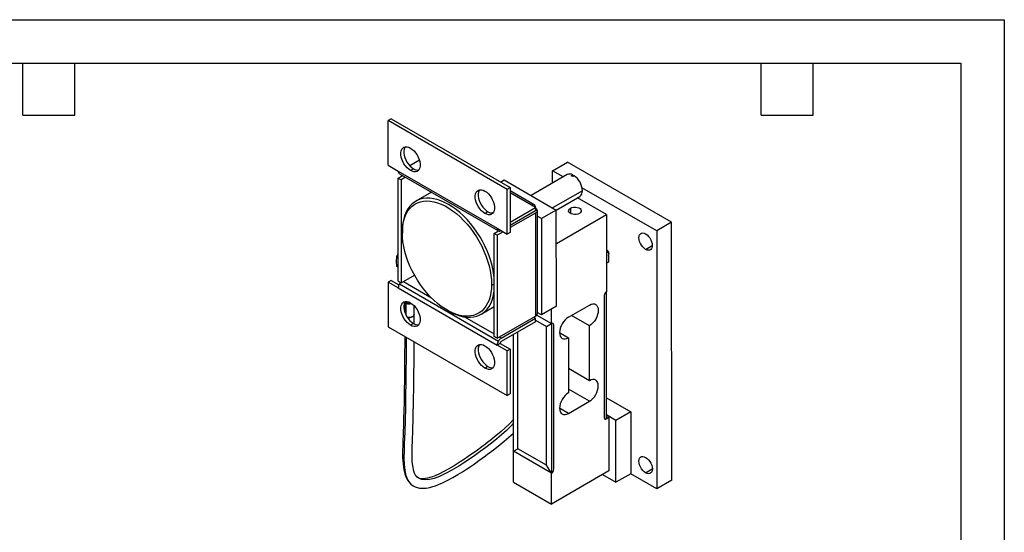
# Model space of a CAD drawing. Header units: millimetres. Extents: x 0 to 908, y 0 to 702.
# Tile 4 of 4: x 440 to 908, y 458 to 702. Entities that reach past the tile are written whole.
import ezdxf

# ---------------------------------------------------------------- set-up
doc = ezdxf.new("R2010")
doc.units = ezdxf.units.MM
doc.header["$LTSCALE"] = 3.25
doc.layers.add('TEXT', color=140, linetype='Continuous', lineweight=25)

msp = doc.modelspace()

# ---------------------------------------------------------------- linework, layer by layer
at = {"color": 7, "linetype": 'Continuous'}
for p, q in [((0.01, 701.68), (908.06, 701.68)), ((908.06, 701.68), (908.06, 0.01))]:
    msp.add_line(p, q, dxfattribs=at)
for p, q in [((616.7, 654.54), (615.28, 653.73)), ((671.85, 621.07), (615.28, 653.73)), ((615.28, 632.5), (615.28, 653.73)), ((616.7, 654.54), (673.27, 621.89)), ((615.28, 632.5), (620.06, 629.74)), ((630.13, 634.94), (625.54, 632.29)), ((693.4, 629.92), (700.47, 634)), ((749.97, 605.44), (700.47, 634)), ((620.06, 629.74), (667.08, 602.59)), ((620.06, 626.47), (622.08, 627.64)), ((620.63, 628.48), (667.65, 601.34)), ((627.3, 630.86), (625.89, 630.05)), ((700.32, 628.09), (683.18, 618.19)), ((693.4, 624.1), (693.4, 629.92)), ((698.44, 627.01), (693.4, 629.92)), ((702.26, 627.57), (702.96, 627.98)), ((702.96, 627.98), (702.96, 627.16)), ((703.67, 627.57), (702.96, 627.16)), ((620.06, 626.47), (621.47, 625.66)), ((620.06, 577.48), (620.06, 626.47)), ((623.49, 626.83), (621.47, 625.66)), ((621.47, 625.66), (621.47, 576.66)), ((668.68, 624.53), (670.44, 625.55)), ((670.44, 625.55), (695.18, 611.27)), ((635.81, 619.72), (628.42, 615.45)), ((673.27, 621.89), (671.85, 621.07)), ((671.85, 599.84), (671.85, 621.07)), ((673.27, 621.89), (673.27, 600.66)), ((684.72, 613.75), (673.27, 620.36)), ((683.34, 613.62), (673.27, 619.43)), ((707.56, 620.44), (693.42, 612.28)), ((695.18, 611.27), (706.32, 617.7)), ((742.9, 601.36), (707.35, 621.87)), ((685.29, 612.49), (683.34, 613.62)), ((719.02, 609.17), (705.29, 617.1)), ((662.66, 610.45), (661.25, 609.64)), ((673.27, 605.55), (685.29, 612.49)), ((685.29, 610.86), (673.27, 603.92)), ((685.29, 609.84), (673.27, 602.9)), ((685.29, 612.49), (685.29, 610.86)), ((685.29, 609.84), (685.29, 560.85)), ((686.09, 610.96), (686.09, 561.97)), ((688.11, 607.18), (686.09, 608.35)), ((695.18, 611.27), (688.11, 607.18)), ((695.19, 565.53), (695.18, 611.27)), ((695.19, 595.41), (719.02, 609.17)), ((701.91, 612.11), (701.91, 609.66)), ((719.02, 609.17), (719.02, 572.43)), ((688.11, 607.18), (688.12, 561.45)), ((749.97, 605.44), (742.9, 601.36)), ((750, 482.94), (749.97, 605.44)), ((622, 601.26), (622, 600.44)), ((665.66, 600.14), (667.69, 601.31)), ((665.66, 551.15), (665.66, 600.14)), ((667.08, 599.33), (665.66, 600.14)), ((667.08, 602.59), (671.85, 599.84)), ((669.91, 600.96), (667.08, 599.33)), ((667.08, 599.33), (667.08, 550.34)), ((669.02, 601.47), (669.02, 601.47)), ((673.27, 600.66), (671.85, 599.84)), ((742.9, 601.36), (742.92, 478.86)), ((737.6, 592.57), (740.76, 594.4)), ((619.45, 589.17), (620.06, 590.07)), ((719.02, 592.37), (719.92, 591.25)), ((719.92, 591.25), (719.02, 590.73)), ((719.92, 591.25), (719.92, 586.53)), ((619.25, 586.93), (619.45, 589.17)), ((619.45, 584.45), (619.25, 586.93)), ((620.06, 588.82), (619.45, 589.17)), ((719.92, 586.53), (719.02, 586.01)), ((620.06, 584.1), (619.45, 584.45)), ((621.47, 576.66), (627.78, 580.31)), ((616.7, 577.79), (615.28, 576.97)), ((615.28, 576.97), (615.28, 555.74)), ((620.06, 574.22), (615.28, 576.97)), ((616.7, 577.79), (620.39, 575.66)), ((620.06, 577.48), (621.47, 576.66)), ((620.63, 576.13), (667.65, 548.99)), ((622.53, 577.28), (635.8, 569.62)), ((664.43, 575.95), (665.66, 575.95)), ((620.06, 574.22), (667.08, 547.07)), ((719.02, 512), (719.02, 572.43)), ((623.11, 567.28), (623.11, 562.92)), ((623.77, 561.43), (623.77, 567.03)), ((625.22, 567.01), (624.99, 566.69)), ((625.22, 567.46), (625.22, 567.01)), ((625.86, 567.13), (625.59, 566.7)), ((625.59, 566.7), (626.26, 566.88)), ((625.86, 567.18), (625.86, 567.13)), ((625.86, 567.13), (625.91, 567.16)), ((717.96, 570.59), (717.96, 512.62)), ((717.96, 570.59), (717.96, 512.62)), ((627.61, 561.55), (627.61, 565.79)), ((627.62, 557.26), (627.61, 561.55)), ((643.21, 563.7), (643.92, 563.29)), ((659.42, 561.76), (665.66, 565.36)), ((688.12, 561.45), (686.09, 562.62)), ((695.19, 565.53), (688.12, 561.45)), ((692.86, 557.32), (692.86, 564.19)), ((700.99, 560.39), (710.89, 566.1)), ((627.3, 557.37), (625.89, 556.56)), ((651.5, 560.55), (665.66, 552.38)), ((667.08, 550.34), (685.29, 560.85)), ((669.02, 550.44), (685.29, 559.83)), ((685.29, 558.19), (669.02, 548.8)), ((685.29, 559.83), (684.4, 560.34)), ((684.43, 560.32), (684.46, 560.37)), ((685.29, 558.19), (685.29, 559.83)), ((685.29, 558.92), (690.45, 555.94)), ((685.88, 561.36), (692.86, 557.32)), ((685.88, 561.35), (692.86, 557.32)), ((690.45, 555.94), (692.86, 557.32)), ((692.86, 557.32), (692.86, 486.29)), ((710.89, 556.3), (702.4, 561.2)), ((615.28, 555.74), (671.85, 523.08)), ((674.9, 496.65), (674.9, 552.2)), ((676.95, 497.84), (676.95, 553.38)), ((690.45, 490.04), (690.45, 555.94)), ((693.92, 488.12), (693.92, 556.71)), ((693.92, 488.12), (693.92, 556.71)), ((696.75, 553.04), (700.99, 550.59)), ((710.89, 530.17), (710.89, 556.3)), ((667.08, 550.34), (665.66, 551.15)), ((668.49, 547.89), (667.08, 547.07)), ((668.14, 550.95), (669.02, 550.44)), ((668.49, 547.89), (673.27, 545.13)), ((700.99, 550.59), (700.99, 524.46)), ((671.85, 544.31), (667.08, 547.07)), ((673.27, 545.13), (671.85, 544.31)), ((671.85, 523.08), (671.85, 544.31)), ((673.27, 545.13), (673.27, 523.9)), ((662.66, 536.96), (661.25, 536.15)), ((710.89, 530.17), (700.99, 535.89)), ((710.89, 520.37), (700.99, 526.09)), ((673.27, 523.9), (671.85, 523.08)), ((700.99, 514.66), (710.89, 520.37)), ((719.02, 522.05), (730.54, 515.4)), ((700.99, 514.66), (696.75, 517.11)), ((730.54, 515.4), (723.47, 511.32)), ((730.54, 515.4), (730.55, 486)), ((723.47, 511.32), (719.02, 513.88)), ((719.02, 513.23), (720.08, 512.62)), ((719.02, 512), (720.08, 512.62)), ((720.08, 512.62), (720.08, 487.3)), ((723.48, 481.92), (723.47, 511.32)), ((674.9, 496.65), (676.95, 497.84)), ((692.86, 486.29), (674.9, 496.65)), ((674.9, 481.96), (674.9, 496.65)), ((692.86, 486.29), (674.9, 496.65)), ((690.45, 490.04), (676.95, 497.84)), ((692.86, 486.29), (690.45, 490.04)), ((720.08, 487.3), (692.86, 471.59)), ((737.62, 486.41), (740.79, 488.24)), ((629.05, 484.44), (629, 484.48)), ((674.9, 481.96), (692.86, 471.59)), ((692.86, 471.59), (692.86, 486.29)), ((717.11, 485.59), (723.48, 481.92)), ((730.55, 486), (723.48, 481.92)), ((742.92, 478.86), (730.55, 486)), ((750, 482.94), (742.92, 478.86))]:
    msp.add_line(p, q)
at = {"flags": 128}
for points in [[(625.89, 630.05), (625.05, 630.62), (624.23, 631.36), (623.47, 632.24), (622.79, 633.22), (622.22, 634.27), (621.78, 635.36), (621.47, 636.45), (621.31, 637.51), (621.31, 638.49), (621.47, 639.36), (621.78, 640.1), (622.22, 640.67), (622.79, 641.06), (623.47, 641.26), (624.23, 641.26), (625.05, 641.06), (625.89, 640.66)], [(623.43, 641.26), (623.19, 640.91), (622.88, 640.17), (622.73, 639.3), (622.73, 638.32), (622.88, 637.27), (623.19, 636.18), (623.64, 635.09), (624.21, 634.04), (624.88, 633.05), (625.64, 632.18), (626.46, 631.44), (627.3, 630.86)], [(625.89, 640.66), (626.73, 640.08), (627.55, 639.34), (628.31, 638.47), (628.99, 637.49), (629.56, 636.44), (630, 635.34), (630.31, 634.25), (630.47, 633.2), (630.47, 632.22), (630.31, 631.35), (630, 630.61), (629.56, 630.04), (628.99, 629.64), (628.31, 629.44), (627.55, 629.45), (626.73, 629.65), (625.89, 630.05)], [(661.25, 609.64), (660.4, 610.21), (659.58, 610.95), (658.83, 611.83), (658.15, 612.81), (657.58, 613.86), (657.13, 614.95), (656.82, 616.04), (656.67, 617.1), (656.67, 618.08), (656.82, 618.95), (657.13, 619.68), (657.58, 620.26), (658.15, 620.65), (658.83, 620.85), (659.58, 620.85), (660.4, 620.65), (661.25, 620.25)], [(658.78, 620.85), (658.55, 620.5), (658.24, 619.76), (658.08, 618.89), (658.08, 617.91), (658.24, 616.86), (658.55, 615.77), (658.99, 614.68), (659.56, 613.63), (660.24, 612.64), (661, 611.77), (661.81, 611.03), (662.66, 610.45)], [(661.25, 620.25), (662.09, 619.67), (662.91, 618.93), (663.66, 618.06), (664.34, 617.08), (664.91, 616.02), (665.36, 614.93), (665.67, 613.84), (665.82, 612.79), (665.82, 611.81), (665.67, 610.94), (665.36, 610.2), (664.91, 609.63), (664.34, 609.23), (663.66, 609.03), (662.91, 609.04), (662.09, 609.24), (661.25, 609.64)], [(665.66, 579.26), (665.54, 580.29), (665.17, 582.55), (664.65, 584.86), (664, 587.18), (663.2, 589.52), (662.27, 591.86), (661.22, 594.17), (660.05, 596.44), (658.77, 598.66), (657.38, 600.81), (655.91, 602.87), (654.35, 604.84), (652.73, 606.7), (651.04, 608.44), (649.3, 610.04), (647.53, 611.49), (645.73, 612.79), (643.92, 613.92), (642.11, 614.88), (640.31, 615.66), (638.54, 616.25), (636.8, 616.65), (635.12, 616.87), (633.49, 616.89), (631.93, 616.72), (630.46, 616.35), (629.07, 615.8), (627.79, 615.06), (626.62, 614.14), (625.57, 613.04), (624.64, 611.78), (623.85, 610.36), (623.19, 608.79), (622.67, 607.09), (622.3, 605.25), (622.08, 603.31), (622, 601.26)], [(622, 600.44), (622.08, 602.48), (622.31, 604.41), (622.69, 606.22), (623.21, 607.9), (623.88, 609.45), (624.69, 610.83), (625.64, 612.06), (626.71, 613.11), (627.9, 613.99), (629.2, 614.68), (630.6, 615.17), (632.09, 615.48), (633.66, 615.58), (635.3, 615.49), (637, 615.2), (638.74, 614.72), (640.52, 614.05), (642.31, 613.19), (644.11, 612.15), (645.91, 610.94), (647.68, 609.56), (649.43, 608.03), (651.12, 606.36), (652.76, 604.56), (654.34, 602.64), (655.83, 600.61), (657.23, 598.49), (658.53, 596.31), (659.72, 594.06), (660.79, 591.77), (661.73, 589.45), (662.54, 587.13), (663.22, 584.81), (663.74, 582.52), (664.12, 580.27), (664.35, 578.07), (664.43, 575.95)], [(706.15, 609.66), (705.47, 609.37), (704.67, 609.19), (703.82, 609.16), (702.98, 609.26), (702.23, 609.5), (701.63, 609.85), (701.22, 610.28), (701.04, 610.76), (701.1, 611.25), (701.4, 611.72), (701.91, 612.11)], [(701.91, 612.11), (702.59, 612.41), (703.39, 612.58), (704.25, 612.61), (705.08, 612.51), (705.83, 612.27), (706.43, 611.92), (706.84, 611.49), (707.02, 611.01), (706.96, 610.52), (706.67, 610.06), (706.15, 609.66)], [(664.43, 575.95), (664.35, 573.92), (664.12, 571.99), (663.74, 570.17), (663.22, 568.49), (662.54, 566.95), (661.73, 565.56), (660.79, 564.33), (659.72, 563.28), (658.53, 562.41), (657.23, 561.72), (655.83, 561.22), (654.34, 560.92), (652.76, 560.81), (651.12, 560.9), (649.43, 561.19), (647.68, 561.67), (645.91, 562.34), (644.11, 563.2), (642.31, 564.24), (640.52, 565.45), (638.74, 566.83), (637, 568.36), (635.3, 570.03), (633.66, 571.84), (632.09, 573.76), (630.6, 575.78), (629.2, 577.9), (627.9, 580.09), (626.71, 582.34), (625.64, 584.63), (624.69, 586.94), (623.88, 589.27), (623.21, 591.58), (622.69, 593.88), (622.31, 596.13), (622.08, 598.32), (622, 600.44)], [(737.6, 592.57), (736.89, 593.07), (736.22, 593.73), (735.61, 594.52), (735.11, 595.39), (734.73, 596.31), (734.5, 597.22), (734.42, 598.08), (734.49, 598.86), (734.73, 599.5), (735.11, 599.98), (735.61, 600.27), (736.22, 600.36), (736.89, 600.24), (737.6, 599.92)], [(737.6, 599.92), (738.3, 599.42), (738.98, 598.76), (739.58, 597.98), (740.08, 597.1), (740.46, 596.19), (740.7, 595.28), (740.78, 594.41), (740.7, 593.64), (740.46, 593), (740.09, 592.52), (739.58, 592.23), (738.98, 592.14), (738.31, 592.26), (737.6, 592.57)], [(643.92, 563.29), (643.92, 563.29), (645.73, 562.33), (647.53, 561.55), (649.3, 560.96), (651.04, 560.55), (652.73, 560.34), (654.35, 560.32), (655.91, 560.49), (657.38, 560.86), (658.77, 561.41), (660.05, 562.15), (661.22, 563.07), (662.27, 564.17), (663.2, 565.43), (664, 566.85), (664.65, 568.42), (665.17, 570.12), (665.54, 571.96), (665.66, 572.84)], [(625.89, 556.56), (625.05, 557.14), (624.23, 557.87), (623.47, 558.75), (622.79, 559.73), (622.22, 560.78), (621.78, 561.87), (621.47, 562.96), (621.31, 564.02), (621.31, 565), (621.47, 565.87), (621.78, 566.61), (622.22, 567.18), (622.79, 567.58), (623.47, 567.77), (624.23, 567.77), (625.05, 567.57), (625.89, 567.17)], [(623.43, 567.77), (623.19, 567.42), (622.88, 566.69), (622.73, 565.81), (622.73, 564.83), (622.88, 563.78), (623.19, 562.69), (623.64, 561.6), (624.21, 560.55), (624.88, 559.57), (625.64, 558.69), (626.46, 557.95), (627.3, 557.37)], [(624.99, 566.69), (625.3, 566.68), (625.59, 566.7)], [(625, 566.68), (625.3, 566.67), (625.58, 566.68)], [(625.59, 566.7), (625.58, 566.69), (625.57, 566.68), (625.56, 566.7), (625.55, 566.73)], [(625.89, 567.17), (626.73, 566.6), (627.55, 565.86), (628.31, 564.98), (628.99, 564), (629.56, 562.95), (630, 561.86), (630.31, 560.77), (630.47, 559.71), (630.47, 558.73), (630.31, 557.86), (630, 557.12), (629.56, 556.55), (628.99, 556.16), (628.31, 555.96), (627.55, 555.96), (626.73, 556.16), (625.89, 556.56)], [(710.89, 566.1), (711.72, 566.48), (712.51, 566.66), (713.25, 566.64), (713.89, 566.4), (714.42, 565.96), (714.81, 565.34), (715.05, 564.56), (715.13, 563.65), (715.05, 562.65), (714.81, 561.59), (714.42, 560.52), (713.89, 559.47), (713.25, 558.49), (712.51, 557.61), (711.72, 556.87), (710.89, 556.3)], [(624.29, 560.41), (624.34, 560.4), (625.01, 560.27), (625.72, 560.27), (626.38, 560.4), (626.95, 560.63), (627.37, 560.96), (627.59, 561.35), (627.61, 561.55)], [(627.61, 561.55), (627.61, 561.55), (627.44, 561.06), (626.95, 560.63), (626.22, 560.35), (625.36, 560.25), (624.5, 560.35), (624.34, 560.41)], [(700.99, 560.39), (700.16, 559.81), (699.37, 559.08), (698.63, 558.2), (697.99, 557.22), (697.46, 556.17), (697.07, 555.1), (696.83, 554.04), (696.75, 553.04), (696.83, 552.13), (697.07, 551.35), (697.46, 550.73), (697.99, 550.29), (698.63, 550.05), (699.37, 550.02), (700.16, 550.2), (700.99, 550.59)], [(623.12, 551.22), (623.12, 548.28), (623.1, 542.66), (623.08, 537.73), (623.04, 533.41), (622.99, 529.65), (622.95, 526.4), (622.9, 523.61), (622.82, 519.8), (622.74, 516.02), (622.63, 512.21), (622.51, 508.38), (622.43, 506.18), (622.35, 504.02), (622.28, 502.06), (622.22, 500.32), (622.17, 498.8), (622.14, 497.49), (622.13, 496.35), (622.13, 495), (622.15, 493.72), (622.21, 492.28), (622.32, 490.7), (622.5, 489.15), (622.71, 487.84), (622.86, 487.13), (623.01, 486.49), (623.17, 485.93), (623.34, 485.4), (623.62, 484.63), (624.11, 483.58), (624.58, 482.78), (625.2, 481.92), (626.01, 481.07)], [(623.78, 550.84), (623.78, 547.18), (623.76, 540.78), (623.72, 534.7), (623.66, 528.94), (623.58, 523.45), (623.45, 517.29), (623.3, 511.41), (623.12, 505.75), (622.91, 500.26), (622.81, 496.81), (622.78, 493.5), (622.89, 490.4), (623.19, 487.57), (623.73, 485.06), (624.58, 482.95), (625.78, 481.3), (626.04, 481.1)], [(629.03, 484.41), (628.33, 485.24), (627.84, 486.18), (627.5, 487.14), (627.26, 488.05), (627.09, 488.86), (626.96, 489.69), (626.74, 491.85), (626.64, 494.25), (626.65, 498.08), (626.78, 502.05), (626.94, 506.25), (627.01, 508.35), (627.08, 510.5), (627.15, 512.73), (627.22, 515.33), (627.29, 518.39), (627.37, 521.95), (627.44, 526.05), (627.5, 529.7), (627.54, 533.76), (627.58, 538.27), (627.61, 543.29), (627.62, 548.62)], [(661.25, 536.15), (660.4, 536.73), (659.58, 537.46), (658.83, 538.34), (658.15, 539.32), (657.58, 540.37), (657.13, 541.46), (656.82, 542.55), (656.67, 543.61), (656.67, 544.59), (656.82, 545.46), (657.13, 546.2), (657.58, 546.77), (658.15, 547.17), (658.83, 547.36), (659.58, 547.36), (660.4, 547.16), (661.25, 546.76)], [(658.78, 547.36), (658.55, 547.01), (658.24, 546.28), (658.08, 545.4), (658.08, 544.42), (658.24, 543.37), (658.55, 542.28), (658.99, 541.19), (659.56, 540.14), (660.24, 539.16), (661, 538.28), (661.81, 537.54), (662.66, 536.96)], [(661.25, 546.76), (662.09, 546.18), (662.91, 545.45), (663.66, 544.57), (664.34, 543.59), (664.91, 542.54), (665.36, 541.45), (665.67, 540.36), (665.82, 539.3), (665.82, 538.32), (665.67, 537.45), (665.36, 536.71), (664.91, 536.14), (664.34, 535.75), (663.66, 535.55), (662.91, 535.55), (662.09, 535.75), (661.25, 536.15)], [(710.89, 520.37), (711.72, 520.95), (712.51, 521.68), (713.25, 522.56), (713.89, 523.54), (714.42, 524.59), (714.81, 525.66), (715.05, 526.72), (715.13, 527.72), (715.05, 528.63), (714.81, 529.41), (714.42, 530.03), (713.89, 530.47), (713.25, 530.71), (712.51, 530.74), (711.72, 530.56), (710.89, 530.17)], [(700.99, 524.46), (700.16, 523.89), (699.37, 523.15), (698.63, 522.27), (697.99, 521.29), (697.46, 520.24), (697.07, 519.17), (696.83, 518.11), (696.75, 517.11), (696.83, 516.2), (697.07, 515.42), (697.46, 514.8), (697.99, 514.36), (698.63, 514.12), (699.37, 514.09), (700.16, 514.28), (700.99, 514.66)], [(674.9, 511.68), (672.96, 509.75), (670.76, 507.7), (668.96, 506.11), (667.26, 504.68), (665.76, 503.44), (664.49, 502.43), (663.52, 501.66), (662.81, 501.11), (661.49, 500.09), (659.7, 498.74), (657.66, 497.24), (656.06, 496.08), (654.8, 495.19), (653.31, 494.15), (651.54, 492.95), (649.52, 491.62), (646.63, 489.8), (644.02, 488.27), (641.71, 487.01), (639.69, 486), (637.94, 485.21), (636.31, 484.56), (635.12, 484.16), (633.97, 483.84), (632.9, 483.64), (632.06, 483.56), (631.62, 483.55), (631.22, 483.56), (630.72, 483.62), (630.17, 483.76), (629.6, 484.01), (629.03, 484.42)], [(626.01, 481.07), (627.12, 480.25), (628.14, 479.72), (629.01, 479.41), (629.67, 479.25), (630.12, 479.16), (630.59, 479.1), (631.16, 479.06), (632.15, 479.06), (633.25, 479.15), (634.2, 479.3), (634.98, 479.46), (635.59, 479.61), (636.51, 479.88), (637.72, 480.29), (639.24, 480.88), (641.11, 481.7), (643.38, 482.81), (645.94, 484.19), (648.36, 485.6), (650.57, 486.95), (652.53, 488.21), (654.22, 489.33), (655.62, 490.28), (657, 491.23), (658.37, 492.2), (660.01, 493.38), (661.57, 494.52), (662.69, 495.36), (663.4, 495.89), (664.16, 496.47), (665.27, 497.33), (666.72, 498.45), (668.46, 499.85), (670.46, 501.49), (672.61, 503.32), (674.78, 505.28), (674.9, 505.39)], [(674.9, 509.93), (673.52, 508.53), (671.48, 506.58), (669.16, 504.51), (666.85, 502.57), (664.34, 500.55), (661.71, 498.51), (659.04, 496.52), (656.42, 494.63), (653.84, 492.84), (651.29, 491.14), (648.8, 489.56), (645.58, 487.66), (642.53, 486.04), (639.7, 484.73), (637.13, 483.77), (634.87, 483.2), (632.93, 483.03), (631.29, 483.23), (629.92, 483.77), (629.05, 484.44)], [(737.62, 486.41), (736.91, 486.91), (736.24, 487.57), (735.64, 488.36), (735.13, 489.23), (734.75, 490.15), (734.52, 491.06), (734.44, 491.92), (734.52, 492.69), (734.75, 493.33), (735.13, 493.81), (735.64, 494.1), (736.24, 494.19), (736.91, 494.08), (737.62, 493.76)], [(737.62, 493.76), (738.33, 493.26), (739, 492.6), (739.6, 491.81), (740.11, 490.94), (740.49, 490.03), (740.72, 489.11), (740.8, 488.25), (740.72, 487.48), (740.49, 486.84), (740.11, 486.36), (739.6, 486.07), (739, 485.98), (738.33, 486.09), (737.62, 486.41)]]:
    msp.add_lwpolyline(points, dxfattribs=at)
for centre, radius, start, end in [((621.43, 629.6), 1.38, 174.3796, 234.302), ((629.35, 633.93), 3.68, 236.3007, 276.5485), ((701.54, 625.57), 2.8, 59.4112, 115.8286), ((699.79, 622.49), 5.65, 55.8601, 64.1453), ((698.25, 619.99), 9.32, 2.7945, 54.4445), ((704.59, 620.13), 2.98, 305.3128, 5.9994), ((684.15, 612.49), 1.38, 65.686, 125.6182), ((683.91, 612.63), 1.38, 354.3796, 54.302), ((664.7, 613.52), 3.68, 236.3007, 276.5485), ((684.72, 610.82), 1.38, 5.6948, 65.6253), ((684.72, 611.1), 1.38, 294.3747, 354.3052), ((668.46, 602.46), 1.38, 174.3796, 234.302), ((668.22, 602.6), 1.38, 245.686, 305.6182), ((718.52, 590.64), 1.76, 322.9044, 2.7915), ((624.02, 574.08), 3.97, 148.8563, 178.0435), ((624.61, 573.84), 4.59, 139.0078, 150.1001), ((720.26, 570.49), 2.31, 122.6055, 177.3945), ((720.26, 570.49), 2.31, 122.6055, 177.3945), ((625.01, 569.28), 2.59, 226.1272, 269.5557), ((625.35, 570.45), 3.45, 234.9123, 267.7209), ((625.34, 568.13), 1.13, 263.7869, 297.6059), ((684.72, 562.11), 1.38, 294.3747, 354.3052), ((629.35, 560.44), 3.68, 236.3007, 276.5485), ((693.27, 556.82), 0.655, 350.786, 129.2033), ((693.27, 556.82), 0.655, 350.786, 129.2033), ((671.04, 546.93), 3.97, 148.8563, 178.0435), ((671.12, 547.07), 3.97, 121.9547, 151.1444), ((669.57, 547.85), 1.08, 148.8563, 178.0435), ((669.6, 547.89), 1.08, 121.9547, 151.1444), ((664.7, 540.03), 3.68, 236.3007, 276.5485), ((718.61, 512.51), 0.655, 170.786, 309.2033), ((718.61, 512.51), 0.655, 170.786, 309.2033), ((691.62, 488.23), 2.31, 302.6055, 357.3945), ((691.62, 488.23), 2.31, 302.6055, 357.3945)]:
    msp.add_arc(centre, radius, start, end)
at = {"layer": 'TEXT'}
for p, q in [((20.64, 681.04), (887.41, 681.04)), ((441.64, 656.27), (441.64, 681.04)), ((466.41, 656.27), (466.41, 681.04)), ((792.48, 656.27), (792.48, 681.04)), ((817.24, 656.27), (817.24, 681.04)), ((887.41, 681.04), (887.41, 20.64)), ((441.64, 656.27), (466.41, 656.27)), ((792.48, 656.27), (817.24, 656.27))]:
    msp.add_line(p, q, dxfattribs=at)

doc.saveas('drawing.dxf')
